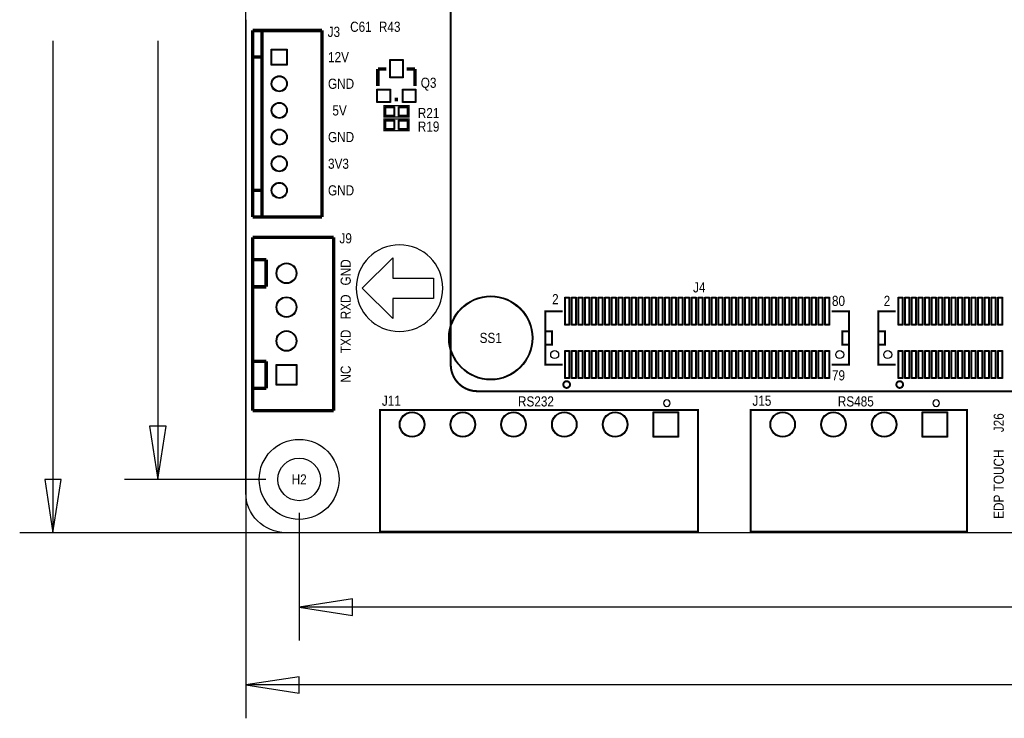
# Model space of a CAD drawing. Extents: x -17 to 137, y -14 to 84.
# Tile 1 of 12: x -17 to 57, y -14 to 39. Entities that reach past the tile are written whole.
import ezdxf
from ezdxf.enums import TextEntityAlignment as Align

# ---------------------------------------------------------------- set-up
doc = ezdxf.new("R2010")
doc.units = 0
for name, color, linetype in [('BG_DIMENSION', 132, 'CONTINUOUS'), ('BG_OUTLINE', 3, 'CONTINUOUS'), ('BG_SILKSCREEN_TOP', 40, 'CONTINUOUS'), ('PG_SILKSCREEN_TOP', 254, 'CONTINUOUS'), ('PIN_SOLDERMASK_TOP', 12, 'CONTINUOUS'), ('PIN_TOP', 92, 'CONTINUOUS'), ('RD_SILKSCREEN_TOP', 20, 'CONTINUOUS')]:
    doc.layers.add(name, color=color, linetype=linetype)

msp = doc.modelspace()

# ---------------------------------------------------------------- linework, layer by layer
at = {"layer": 'BG_DIMENSION'}
for points in [[(0, 38.499923), (0, -13.929995)], [(-14.478, 36.92525), (-14.478, 0)], [(-6.604, 36.92525), (-6.604, 3.999992)], [(-7.228992, 7.999984), (-6.604, 3.999992), (-5.979008, 7.999984), (-7.228992, 7.999984)], [(-15.102992, 3.999992), (-14.478, 0), (-13.853008, 3.999992), (-15.102992, 3.999992)], [(1.499997, 3.999992), (-9.103995, 3.999992)], [(3.999992, 1.499997), (3.999992, -8.087995)], [(65.999868, 0), (-16.977995, 0)], [(7.999984, -4.963008), (3.999992, -5.588), (7.999984, -6.212992), (7.999984, -4.963008)], [(61.61405, -5.588), (3.999992, -5.588)], [(3.999992, -10.805008), (0, -11.43), (3.999992, -12.054992), (3.999992, -10.805008)], [(61.86805, -11.43), (0, -11.43)]]:
    msp.add_lwpolyline(points, dxfattribs=at)
at = {"layer": 'BG_OUTLINE'}
msp.add_lwpolyline([(2.999994, 81.999836), (133.999732, 81.999836, -0.414214), (136.999726, 78.999842), (136.999726, 2.999994, -0.414214), (133.999732, 0), (2.999994, 0, -0.414214), (0, 2.999994), (0, 78.999842, -0.414214)], format="xyb", close=True, dxfattribs=at)
at = {"layer": 'BG_SILKSCREEN_TOP', "const_width": 0.1524}
for points in [[(15.379954, 53.618892), (15.379954, 12.618974)], [(17.37995, 10.618978), (75.379834, 10.618978)]]:
    msp.add_lwpolyline(points, dxfattribs=at)
at = {"layer": 'BG_SILKSCREEN_TOP'}
msp.add_lwpolyline([(14.785645, 18.351754, 1), (8.280095, 18.351754, 1)], format="xyb", close=True, dxfattribs=at)
msp.add_lwpolyline([(14.07287, 19.113754), (14.07287, 17.589754), (11.02487, 17.589754), (11.02487, 16.065754), (8.73887, 18.351754), (11.02487, 20.637754), (11.02487, 19.113754)], close=True, dxfattribs=at)
at = {"layer": 'BG_SILKSCREEN_TOP', "const_width": 0.1524}
msp.add_lwpolyline([(15.379954, 12.618974, 0.414214), (17.37995, 10.618978)], format="xyb", dxfattribs=at)
at = {"layer": 'PG_SILKSCREEN_TOP'}
for points, const_width in [([(0.508, 37.694108), (0.508, 23.694085)], 0.254), ([(5.707888, 37.694108), (0.508, 37.694108)], 0.254), ([(1.207999, 37.694108), (1.207999, 23.694085)], 0.254), ([(5.707888, 23.694085), (5.707888, 37.694108)], 0.254), ([(1.207999, 35.694087), (0.508, 35.694087)], 0.254), ([(10.541, 34.798), (9.906, 34.798)], 0.254), ([(9.906, 34.798), (9.906, 33.528)], 0.254), ([(12.065, 34.798), (12.7, 34.798)], 0.254), ([(12.7, 34.798), (12.7, 33.528)], 0.254), ([(11.176, 32.512), (11.43, 32.512)], 0.254), ([(10.3632, 32.0548), (12.2428, 32.0548), (12.2428, 31.1912), (10.3632, 31.1912), (10.3632, 32.0548)], 0.1016), ([(12.2428, 30.1752), (10.3632, 30.1752), (10.3632, 31.0388), (12.2428, 31.0388), (12.2428, 30.1752)], 0.1016), ([(1.207999, 25.694107), (0.508, 25.694107)], 0.254), ([(0.508, 23.694085), (5.707888, 23.694085)], 0.254), ([(0.508, 22.170136), (6.587998, 22.170136)], 0.254), ([(0.508, 9.150147), (0.508, 22.170136)], 0.254), ([(6.587998, 22.170136), (6.587998, 9.150147)], 0.254), ([(0.508, 20.486141), (0.508, 18.454141)], 0.254), ([(1.524, 20.486141), (0.508, 20.486141)], 0.254), ([(1.524, 18.454141), (1.524, 20.486141)], 0.254), ([(0.508, 18.454141), (1.524, 18.454141)], 0.254), ([(23.77981, 16.618966), (22.479813, 16.618966), (22.479813, 12.618974), (23.77981, 12.618974)], 0.150012), ([(43.979821, 16.618966), (45.279818, 16.618966), (45.279818, 12.618974), (43.979821, 12.618974)], 0.150012), ([(48.779963, 16.618966), (47.479966, 16.618966), (47.479966, 12.618974), (48.779963, 12.618974)], 0.150012), ([(22.479813, 14.61897), (22.479813, 14.118971), (22.979812, 14.118971), (22.979812, 15.118969), (22.479813, 15.118969)], 0.150012), ([(45.279818, 14.61897), (45.279818, 14.118971), (44.779819, 14.118971), (44.779819, 15.118969), (45.279818, 15.118969)], 0.150012), ([(47.479966, 14.61897), (47.479966, 14.118971), (47.979965, 14.118971), (47.979965, 15.118969), (47.479966, 15.118969)], 0.150012), ([(0.508, 12.866141), (0.508, 10.834141)], 0.254), ([(1.524, 12.866141), (0.508, 12.866141)], 0.254), ([(1.524, 10.834141), (1.524, 12.866141)], 0.254), ([(0.508, 10.834141), (1.524, 10.834141)], 0.254), ([(6.587998, 9.150147), (0.508, 9.150147)], 0.254), ([(10.069957, 9.218981), (33.929955, 9.218981), (33.929955, 0.068986), (10.069957, 0.068986), (10.069957, 9.218981)], 0.150012), ([(37.889891, 9.218981), (54.129889, 9.218981), (54.129889, 0.068986), (37.889891, 0.068986), (37.889891, 9.218981)], 0.150012)]:
    msp.add_lwpolyline(points, dxfattribs=dict(at, const_width=const_width))
at = {"layer": 'PG_SILKSCREEN_TOP', "const_width": 0.150012}
for points in [[(24.329822, 11.118977, 1.000023), (23.829797, 11.118952, 0.999977), (24.329822, 11.118977)], [(49.329975, 11.118977, 1.000023), (48.829951, 11.118952, 0.999977), (49.329975, 11.118977)]]:
    msp.add_lwpolyline(points, format="xyb", dxfattribs=at)
at = {"layer": 'PG_SILKSCREEN_TOP'}
for points in [[(31.849974, 9.71898, 1), (31.349938, 9.718986, 1)], [(52.059891, 9.71898, 1), (51.55989, 9.718986, 1)]]:
    msp.add_lwpolyline(points, format="xyb", close=True, dxfattribs=at)
at = {"layer": 'PIN_SOLDERMASK_TOP'}
for points in [[(1.907997, 36.294085), (3.107995, 36.294085), (3.107995, 35.094088), (1.907997, 35.094088)], [(10.795762, 34.138362), (10.795762, 35.508438), (11.810238, 35.508438), (11.810238, 34.138362)], [(9.843262, 32.284162), (9.843262, 33.298638), (10.857738, 33.298638), (10.857738, 32.284162)], [(11.748262, 32.284162), (11.748262, 33.298638), (12.762738, 33.298638), (12.762738, 32.284162)], [(10.452633, 31.272505), (10.452633, 31.973495), (11.153623, 31.973495), (11.153623, 31.272505)], [(11.452377, 31.272505), (11.452377, 31.973495), (12.153367, 31.973495), (12.153367, 31.272505)], [(11.153623, 30.957495), (11.153623, 30.256505), (10.452633, 30.256505), (10.452633, 30.957495)], [(12.153367, 30.957495), (12.153367, 30.256505), (11.452377, 30.256505), (11.452377, 30.957495)], [(23.954816, 15.568955), (23.954816, 17.668951), (24.304828, 17.668951), (24.304828, 15.568955)], [(24.454815, 15.568955), (24.454815, 17.668951), (24.804827, 17.668951), (24.804827, 15.568955)], [(24.954814, 15.568955), (24.954814, 17.668951), (25.304826, 17.668951), (25.304826, 15.568955)], [(25.454813, 15.568955), (25.454813, 17.668951), (25.804825, 17.668951), (25.804825, 15.568955)], [(25.954812, 15.568955), (25.954812, 17.668951), (26.304824, 17.668951), (26.304824, 15.568955)], [(26.454811, 15.568955), (26.454811, 17.668951), (26.804823, 17.668951), (26.804823, 15.568955)], [(26.95481, 15.568955), (26.95481, 17.668951), (27.304822, 17.668951), (27.304822, 15.568955)], [(27.454809, 15.568955), (27.454809, 17.668951), (27.804821, 17.668951), (27.804821, 15.568955)], [(27.954808, 15.568955), (27.954808, 17.668951), (28.30482, 17.668951), (28.30482, 15.568955)], [(28.454807, 15.568955), (28.454807, 17.668951), (28.804819, 17.668951), (28.804819, 15.568955)], [(28.954806, 15.568955), (28.954806, 17.668951), (29.304818, 17.668951), (29.304818, 15.568955)], [(29.454805, 15.568955), (29.454805, 17.668951), (29.804817, 17.668951), (29.804817, 15.568955)], [(29.954804, 15.568955), (29.954804, 17.668951), (30.304816, 17.668951), (30.304816, 15.568955)], [(30.454803, 15.568955), (30.454803, 17.668951), (30.804815, 17.668951), (30.804815, 15.568955)], [(30.954802, 15.568955), (30.954802, 17.668951), (31.304814, 17.668951), (31.304814, 15.568955)], [(31.454801, 15.568955), (31.454801, 17.668951), (31.804813, 17.668951), (31.804813, 15.568955)], [(31.9548, 15.568955), (31.9548, 17.668951), (32.304812, 17.668951), (32.304812, 15.568955)], [(32.454799, 15.568955), (32.454799, 17.668951), (32.804811, 17.668951), (32.804811, 15.568955)], [(32.954798, 15.568955), (32.954798, 17.668951), (33.30481, 17.668951), (33.30481, 15.568955)], [(33.454797, 15.568955), (33.454797, 17.668951), (33.804809, 17.668951), (33.804809, 15.568955)], [(33.954822, 15.568955), (33.954822, 17.668951), (34.304834, 17.668951), (34.304834, 15.568955)], [(34.454821, 15.568955), (34.454821, 17.668951), (34.804833, 17.668951), (34.804833, 15.568955)], [(34.95482, 15.568955), (34.95482, 17.668951), (35.304832, 17.668951), (35.304832, 15.568955)], [(35.454819, 15.568955), (35.454819, 17.668951), (35.804831, 17.668951), (35.804831, 15.568955)], [(35.954818, 15.568955), (35.954818, 17.668951), (36.30483, 17.668951), (36.30483, 15.568955)], [(36.454817, 15.568955), (36.454817, 17.668951), (36.804829, 17.668951), (36.804829, 15.568955)], [(36.954816, 15.568955), (36.954816, 17.668951), (37.304828, 17.668951), (37.304828, 15.568955)], [(37.454815, 15.568955), (37.454815, 17.668951), (37.804827, 17.668951), (37.804827, 15.568955)], [(37.954814, 15.568955), (37.954814, 17.668951), (38.304826, 17.668951), (38.304826, 15.568955)], [(38.454813, 15.568955), (38.454813, 17.668951), (38.804825, 17.668951), (38.804825, 15.568955)], [(38.954812, 15.568955), (38.954812, 17.668951), (39.304824, 17.668951), (39.304824, 15.568955)], [(39.454811, 15.568955), (39.454811, 17.668951), (39.804823, 17.668951), (39.804823, 15.568955)], [(39.95481, 15.568955), (39.95481, 17.668951), (40.304822, 17.668951), (40.304822, 15.568955)], [(40.454809, 15.568955), (40.454809, 17.668951), (40.804821, 17.668951), (40.804821, 15.568955)], [(40.954808, 15.568955), (40.954808, 17.668951), (41.30482, 17.668951), (41.30482, 15.568955)], [(41.454807, 15.568955), (41.454807, 17.668951), (41.804819, 17.668951), (41.804819, 15.568955)], [(41.954806, 15.568955), (41.954806, 17.668951), (42.304818, 17.668951), (42.304818, 15.568955)], [(42.454805, 15.568955), (42.454805, 17.668951), (42.804817, 17.668951), (42.804817, 15.568955)], [(42.954804, 15.568955), (42.954804, 17.668951), (43.304816, 17.668951), (43.304816, 15.568955)], [(43.454803, 15.568955), (43.454803, 17.668951), (43.804815, 17.668951), (43.804815, 15.568955)], [(48.954969, 15.568955), (48.954969, 17.668951), (49.304981, 17.668951), (49.304981, 15.568955)], [(49.454968, 15.568955), (49.454968, 17.668951), (49.80498, 17.668951), (49.80498, 15.568955)], [(49.954967, 15.568955), (49.954967, 17.668951), (50.304979, 17.668951), (50.304979, 15.568955)], [(50.454966, 15.568955), (50.454966, 17.668951), (50.804978, 17.668951), (50.804978, 15.568955)], [(50.954965, 15.568955), (50.954965, 17.668951), (51.304977, 17.668951), (51.304977, 15.568955)], [(51.454964, 15.568955), (51.454964, 17.668951), (51.804976, 17.668951), (51.804976, 15.568955)], [(51.954963, 15.568955), (51.954963, 17.668951), (52.304975, 17.668951), (52.304975, 15.568955)], [(52.454962, 15.568955), (52.454962, 17.668951), (52.804974, 17.668951), (52.804974, 15.568955)], [(52.954961, 15.568955), (52.954961, 17.668951), (53.304973, 17.668951), (53.304973, 15.568955)], [(53.45496, 15.568955), (53.45496, 17.668951), (53.804972, 17.668951), (53.804972, 15.568955)], [(53.954959, 15.568955), (53.954959, 17.668951), (54.304971, 17.668951), (54.304971, 15.568955)], [(54.454958, 15.568955), (54.454958, 17.668951), (54.80497, 17.668951), (54.80497, 15.568955)], [(54.954957, 15.568955), (54.954957, 17.668951), (55.304969, 17.668951), (55.304969, 15.568955)], [(55.454956, 15.568955), (55.454956, 17.668951), (55.804968, 17.668951), (55.804968, 15.568955)], [(55.954955, 15.568955), (55.954955, 17.668951), (56.304967, 17.668951), (56.304967, 15.568955)], [(56.454954, 15.568955), (56.454954, 17.668951), (56.804966, 17.668951), (56.804966, 15.568955)], [(23.954816, 11.568963), (23.954816, 13.668959), (24.304828, 13.668959), (24.304828, 11.568963)], [(24.454815, 11.568963), (24.454815, 13.668959), (24.804827, 13.668959), (24.804827, 11.568963)], [(24.954814, 11.568963), (24.954814, 13.668959), (25.304826, 13.668959), (25.304826, 11.568963)], [(25.454813, 11.568963), (25.454813, 13.668959), (25.804825, 13.668959), (25.804825, 11.568963)], [(25.954812, 11.568963), (25.954812, 13.668959), (26.304824, 13.668959), (26.304824, 11.568963)], [(26.454811, 11.568963), (26.454811, 13.668959), (26.804823, 13.668959), (26.804823, 11.568963)], [(26.95481, 11.568963), (26.95481, 13.668959), (27.304822, 13.668959), (27.304822, 11.568963)], [(27.454809, 11.568963), (27.454809, 13.668959), (27.804821, 13.668959), (27.804821, 11.568963)], [(27.954808, 11.568963), (27.954808, 13.668959), (28.30482, 13.668959), (28.30482, 11.568963)], [(28.454807, 11.568963), (28.454807, 13.668959), (28.804819, 13.668959), (28.804819, 11.568963)], [(28.954806, 11.568963), (28.954806, 13.668959), (29.304818, 13.668959), (29.304818, 11.568963)], [(29.454805, 11.568963), (29.454805, 13.668959), (29.804817, 13.668959), (29.804817, 11.568963)], [(29.954804, 11.568963), (29.954804, 13.668959), (30.304816, 13.668959), (30.304816, 11.568963)], [(30.454803, 11.568963), (30.454803, 13.668959), (30.804815, 13.668959), (30.804815, 11.568963)], [(30.954802, 11.568963), (30.954802, 13.668959), (31.304814, 13.668959), (31.304814, 11.568963)], [(31.454801, 11.568963), (31.454801, 13.668959), (31.804813, 13.668959), (31.804813, 11.568963)], [(31.9548, 11.568963), (31.9548, 13.668959), (32.304812, 13.668959), (32.304812, 11.568963)], [(32.454799, 11.568963), (32.454799, 13.668959), (32.804811, 13.668959), (32.804811, 11.568963)], [(32.954798, 11.568963), (32.954798, 13.668959), (33.30481, 13.668959), (33.30481, 11.568963)], [(33.454797, 11.568963), (33.454797, 13.668959), (33.804809, 13.668959), (33.804809, 11.568963)], [(33.954822, 11.568963), (33.954822, 13.668959), (34.304834, 13.668959), (34.304834, 11.568963)], [(34.454821, 11.568963), (34.454821, 13.668959), (34.804833, 13.668959), (34.804833, 11.568963)], [(34.95482, 11.568963), (34.95482, 13.668959), (35.304832, 13.668959), (35.304832, 11.568963)], [(35.454819, 11.568963), (35.454819, 13.668959), (35.804831, 13.668959), (35.804831, 11.568963)], [(35.954818, 11.568963), (35.954818, 13.668959), (36.30483, 13.668959), (36.30483, 11.568963)], [(36.454817, 11.568963), (36.454817, 13.668959), (36.804829, 13.668959), (36.804829, 11.568963)], [(36.954816, 11.568963), (36.954816, 13.668959), (37.304828, 13.668959), (37.304828, 11.568963)], [(37.454815, 11.568963), (37.454815, 13.668959), (37.804827, 13.668959), (37.804827, 11.568963)], [(37.954814, 11.568963), (37.954814, 13.668959), (38.304826, 13.668959), (38.304826, 11.568963)], [(38.454813, 11.568963), (38.454813, 13.668959), (38.804825, 13.668959), (38.804825, 11.568963)], [(38.954812, 11.568963), (38.954812, 13.668959), (39.304824, 13.668959), (39.304824, 11.568963)], [(39.454811, 11.568963), (39.454811, 13.668959), (39.804823, 13.668959), (39.804823, 11.568963)], [(39.95481, 11.568963), (39.95481, 13.668959), (40.304822, 13.668959), (40.304822, 11.568963)], [(40.454809, 11.568963), (40.454809, 13.668959), (40.804821, 13.668959), (40.804821, 11.568963)], [(40.954808, 11.568963), (40.954808, 13.668959), (41.30482, 13.668959), (41.30482, 11.568963)], [(41.454807, 11.568963), (41.454807, 13.668959), (41.804819, 13.668959), (41.804819, 11.568963)], [(41.954806, 11.568963), (41.954806, 13.668959), (42.304818, 13.668959), (42.304818, 11.568963)], [(42.454805, 11.568963), (42.454805, 13.668959), (42.804817, 13.668959), (42.804817, 11.568963)], [(42.954804, 11.568963), (42.954804, 13.668959), (43.304816, 13.668959), (43.304816, 11.568963)], [(43.454803, 11.568963), (43.454803, 13.668959), (43.804815, 13.668959), (43.804815, 11.568963)], [(48.954969, 11.568963), (48.954969, 13.668959), (49.304981, 13.668959), (49.304981, 11.568963)], [(49.454968, 11.568963), (49.454968, 13.668959), (49.80498, 13.668959), (49.80498, 11.568963)], [(49.954967, 11.568963), (49.954967, 13.668959), (50.304979, 13.668959), (50.304979, 11.568963)], [(50.454966, 11.568963), (50.454966, 13.668959), (50.804978, 13.668959), (50.804978, 11.568963)], [(50.954965, 11.568963), (50.954965, 13.668959), (51.304977, 13.668959), (51.304977, 11.568963)], [(51.454964, 11.568963), (51.454964, 13.668959), (51.804976, 13.668959), (51.804976, 11.568963)], [(51.954963, 11.568963), (51.954963, 13.668959), (52.304975, 13.668959), (52.304975, 11.568963)], [(52.454962, 11.568963), (52.454962, 13.668959), (52.804974, 13.668959), (52.804974, 11.568963)], [(52.954961, 11.568963), (52.954961, 13.668959), (53.304973, 13.668959), (53.304973, 11.568963)], [(53.45496, 11.568963), (53.45496, 13.668959), (53.804972, 13.668959), (53.804972, 11.568963)], [(53.954959, 11.568963), (53.954959, 13.668959), (54.304971, 13.668959), (54.304971, 11.568963)], [(54.454958, 11.568963), (54.454958, 13.668959), (54.80497, 13.668959), (54.80497, 11.568963)], [(54.954957, 11.568963), (54.954957, 13.668959), (55.304969, 13.668959), (55.304969, 11.568963)], [(55.454956, 11.568963), (55.454956, 13.668959), (55.804968, 13.668959), (55.804968, 11.568963)], [(55.954955, 11.568963), (55.954955, 13.668959), (56.304967, 13.668959), (56.304967, 11.568963)], [(56.454954, 11.568963), (56.454954, 13.668959), (56.804966, 13.668959), (56.804966, 11.568963)], [(3.823005, 11.075137), (2.272995, 11.075137), (2.272995, 12.625146), (3.823005, 12.625146)], [(32.474954, 9.068981), (32.474954, 7.168985), (30.574958, 7.168985), (30.574958, 9.068981)], [(52.674888, 9.068981), (52.674888, 7.168985), (50.774892, 7.168985), (50.774892, 9.068981)]]:
    msp.add_lwpolyline(points, close=True, dxfattribs=at)
for centre, radius in [((2.507996, 33.694091), 0.599999), ((2.507996, 31.694095), 0.599999), ((2.507996, 29.694099), 0.599999), ((2.507996, 27.694103), 0.599999), ((2.507996, 25.694107), 0.599999), ((3.048, 19.470141), 0.775005), ((18.379948, 14.61897), 3.149994), ((3.048, 16.930141), 0.775005), ((3.048, 14.390141), 0.775005), ((23.179811, 13.36896), 0.299999), ((44.579819, 13.36896), 0.299999), ((48.179965, 13.36896), 0.299999), ((12.474956, 8.118983), 0.949998), ((16.284956, 8.118983), 0.949998), ((20.094956, 8.118983), 0.949998), ((23.904956, 8.118983), 0.949998), ((27.714956, 8.118983), 0.949998), ((40.29489, 8.118983), 0.949998), ((44.10489, 8.118983), 0.949998), ((47.91489, 8.118983), 0.949998), ((3.999992, 3.999992), 2.999994)]:
    msp.add_circle(centre, radius, dxfattribs=at)
at = {"layer": 'PIN_TOP'}
for points in [[(1.957997, 36.244085), (3.057995, 36.244085), (3.057995, 35.144088), (1.957997, 35.144088)], [(10.8458, 34.1884), (10.8458, 35.4584), (11.7602, 35.4584), (11.7602, 34.1884)], [(9.8933, 32.3342), (9.8933, 33.2486), (10.8077, 33.2486), (10.8077, 32.3342)], [(11.7983, 32.3342), (11.7983, 33.2486), (12.7127, 33.2486), (12.7127, 32.3342)], [(10.503433, 31.323305), (10.503433, 31.922695), (11.102823, 31.922695), (11.102823, 31.323305)], [(11.503177, 31.323305), (11.503177, 31.922695), (12.102567, 31.922695), (12.102567, 31.323305)], [(11.102823, 30.906695), (11.102823, 30.307305), (10.503433, 30.307305), (10.503433, 30.906695)], [(12.102567, 30.906695), (12.102567, 30.307305), (11.503177, 30.307305), (11.503177, 30.906695)], [(24.004803, 15.618968), (24.004803, 17.618964), (24.254816, 17.618964), (24.254816, 15.618968)], [(24.504802, 15.618968), (24.504802, 17.618964), (24.754815, 17.618964), (24.754815, 15.618968)], [(25.004801, 15.618968), (25.004801, 17.618964), (25.254814, 17.618964), (25.254814, 15.618968)], [(25.5048, 15.618968), (25.5048, 17.618964), (25.754813, 17.618964), (25.754813, 15.618968)], [(26.004799, 15.618968), (26.004799, 17.618964), (26.254812, 17.618964), (26.254812, 15.618968)], [(26.504798, 15.618968), (26.504798, 17.618964), (26.754811, 17.618964), (26.754811, 15.618968)], [(27.004797, 15.618968), (27.004797, 17.618964), (27.25481, 17.618964), (27.25481, 15.618968)], [(27.504796, 15.618968), (27.504796, 17.618964), (27.754809, 17.618964), (27.754809, 15.618968)], [(28.004795, 15.618968), (28.004795, 17.618964), (28.254808, 17.618964), (28.254808, 15.618968)], [(28.504794, 15.618968), (28.504794, 17.618964), (28.754807, 17.618964), (28.754807, 15.618968)], [(29.004793, 15.618968), (29.004793, 17.618964), (29.254806, 17.618964), (29.254806, 15.618968)], [(29.504792, 15.618968), (29.504792, 17.618964), (29.754805, 17.618964), (29.754805, 15.618968)], [(30.004791, 15.618968), (30.004791, 17.618964), (30.254804, 17.618964), (30.254804, 15.618968)], [(30.50479, 15.618968), (30.50479, 17.618964), (30.754803, 17.618964), (30.754803, 15.618968)], [(31.004789, 15.618968), (31.004789, 17.618964), (31.254802, 17.618964), (31.254802, 15.618968)], [(31.504788, 15.618968), (31.504788, 17.618964), (31.754801, 17.618964), (31.754801, 15.618968)], [(32.004787, 15.618968), (32.004787, 17.618964), (32.2548, 17.618964), (32.2548, 15.618968)], [(32.504786, 15.618968), (32.504786, 17.618964), (32.754799, 17.618964), (32.754799, 15.618968)], [(33.004785, 15.618968), (33.004785, 17.618964), (33.254798, 17.618964), (33.254798, 15.618968)], [(33.504784, 15.618968), (33.504784, 17.618964), (33.754797, 17.618964), (33.754797, 15.618968)], [(34.004809, 15.618968), (34.004809, 17.618964), (34.254821, 17.618964), (34.254821, 15.618968)], [(34.504808, 15.618968), (34.504808, 17.618964), (34.75482, 17.618964), (34.75482, 15.618968)], [(35.004807, 15.618968), (35.004807, 17.618964), (35.254819, 17.618964), (35.254819, 15.618968)], [(35.504806, 15.618968), (35.504806, 17.618964), (35.754818, 17.618964), (35.754818, 15.618968)], [(36.004805, 15.618968), (36.004805, 17.618964), (36.254817, 17.618964), (36.254817, 15.618968)], [(36.504804, 15.618968), (36.504804, 17.618964), (36.754816, 17.618964), (36.754816, 15.618968)], [(37.004803, 15.618968), (37.004803, 17.618964), (37.254815, 17.618964), (37.254815, 15.618968)], [(37.504802, 15.618968), (37.504802, 17.618964), (37.754814, 17.618964), (37.754814, 15.618968)], [(38.004801, 15.618968), (38.004801, 17.618964), (38.254813, 17.618964), (38.254813, 15.618968)], [(38.5048, 15.618968), (38.5048, 17.618964), (38.754812, 17.618964), (38.754812, 15.618968)], [(39.004799, 15.618968), (39.004799, 17.618964), (39.254811, 17.618964), (39.254811, 15.618968)], [(39.504798, 15.618968), (39.504798, 17.618964), (39.75481, 17.618964), (39.75481, 15.618968)], [(40.004797, 15.618968), (40.004797, 17.618964), (40.254809, 17.618964), (40.254809, 15.618968)], [(40.504796, 15.618968), (40.504796, 17.618964), (40.754808, 17.618964), (40.754808, 15.618968)], [(41.004795, 15.618968), (41.004795, 17.618964), (41.254807, 17.618964), (41.254807, 15.618968)], [(41.504794, 15.618968), (41.504794, 17.618964), (41.754806, 17.618964), (41.754806, 15.618968)], [(42.004793, 15.618968), (42.004793, 17.618964), (42.254805, 17.618964), (42.254805, 15.618968)], [(42.504792, 15.618968), (42.504792, 17.618964), (42.754804, 17.618964), (42.754804, 15.618968)], [(43.004791, 15.618968), (43.004791, 17.618964), (43.254803, 17.618964), (43.254803, 15.618968)], [(43.50479, 15.618968), (43.50479, 17.618964), (43.754802, 17.618964), (43.754802, 15.618968)], [(49.004957, 15.618968), (49.004957, 17.618964), (49.254969, 17.618964), (49.254969, 15.618968)], [(49.504956, 15.618968), (49.504956, 17.618964), (49.754968, 17.618964), (49.754968, 15.618968)], [(50.004955, 15.618968), (50.004955, 17.618964), (50.254967, 17.618964), (50.254967, 15.618968)], [(50.504954, 15.618968), (50.504954, 17.618964), (50.754966, 17.618964), (50.754966, 15.618968)], [(51.004953, 15.618968), (51.004953, 17.618964), (51.254965, 17.618964), (51.254965, 15.618968)], [(51.504952, 15.618968), (51.504952, 17.618964), (51.754964, 17.618964), (51.754964, 15.618968)], [(52.004951, 15.618968), (52.004951, 17.618964), (52.254963, 17.618964), (52.254963, 15.618968)], [(52.50495, 15.618968), (52.50495, 17.618964), (52.754962, 17.618964), (52.754962, 15.618968)], [(53.004949, 15.618968), (53.004949, 17.618964), (53.254961, 17.618964), (53.254961, 15.618968)], [(53.504948, 15.618968), (53.504948, 17.618964), (53.75496, 17.618964), (53.75496, 15.618968)], [(54.004947, 15.618968), (54.004947, 17.618964), (54.254959, 17.618964), (54.254959, 15.618968)], [(54.504946, 15.618968), (54.504946, 17.618964), (54.754958, 17.618964), (54.754958, 15.618968)], [(55.004945, 15.618968), (55.004945, 17.618964), (55.254957, 17.618964), (55.254957, 15.618968)], [(55.504944, 15.618968), (55.504944, 17.618964), (55.754956, 17.618964), (55.754956, 15.618968)], [(56.004943, 15.618968), (56.004943, 17.618964), (56.254955, 17.618964), (56.254955, 15.618968)], [(56.504942, 15.618968), (56.504942, 17.618964), (56.754954, 17.618964), (56.754954, 15.618968)], [(24.004803, 11.618976), (24.004803, 13.618972), (24.254816, 13.618972), (24.254816, 11.618976)], [(24.504802, 11.618976), (24.504802, 13.618972), (24.754815, 13.618972), (24.754815, 11.618976)], [(25.004801, 11.618976), (25.004801, 13.618972), (25.254814, 13.618972), (25.254814, 11.618976)], [(25.5048, 11.618976), (25.5048, 13.618972), (25.754813, 13.618972), (25.754813, 11.618976)], [(26.004799, 11.618976), (26.004799, 13.618972), (26.254812, 13.618972), (26.254812, 11.618976)], [(26.504798, 11.618976), (26.504798, 13.618972), (26.754811, 13.618972), (26.754811, 11.618976)], [(27.004797, 11.618976), (27.004797, 13.618972), (27.25481, 13.618972), (27.25481, 11.618976)], [(27.504796, 11.618976), (27.504796, 13.618972), (27.754809, 13.618972), (27.754809, 11.618976)], [(28.004795, 11.618976), (28.004795, 13.618972), (28.254808, 13.618972), (28.254808, 11.618976)], [(28.504794, 11.618976), (28.504794, 13.618972), (28.754807, 13.618972), (28.754807, 11.618976)], [(29.004793, 11.618976), (29.004793, 13.618972), (29.254806, 13.618972), (29.254806, 11.618976)], [(29.504792, 11.618976), (29.504792, 13.618972), (29.754805, 13.618972), (29.754805, 11.618976)], [(30.004791, 11.618976), (30.004791, 13.618972), (30.254804, 13.618972), (30.254804, 11.618976)], [(30.50479, 11.618976), (30.50479, 13.618972), (30.754803, 13.618972), (30.754803, 11.618976)], [(31.004789, 11.618976), (31.004789, 13.618972), (31.254802, 13.618972), (31.254802, 11.618976)], [(31.504788, 11.618976), (31.504788, 13.618972), (31.754801, 13.618972), (31.754801, 11.618976)], [(32.004787, 11.618976), (32.004787, 13.618972), (32.2548, 13.618972), (32.2548, 11.618976)], [(32.504786, 11.618976), (32.504786, 13.618972), (32.754799, 13.618972), (32.754799, 11.618976)], [(33.004785, 11.618976), (33.004785, 13.618972), (33.254798, 13.618972), (33.254798, 11.618976)], [(33.504784, 11.618976), (33.504784, 13.618972), (33.754797, 13.618972), (33.754797, 11.618976)], [(34.004809, 11.618976), (34.004809, 13.618972), (34.254821, 13.618972), (34.254821, 11.618976)], [(34.504808, 11.618976), (34.504808, 13.618972), (34.75482, 13.618972), (34.75482, 11.618976)], [(35.004807, 11.618976), (35.004807, 13.618972), (35.254819, 13.618972), (35.254819, 11.618976)], [(35.504806, 11.618976), (35.504806, 13.618972), (35.754818, 13.618972), (35.754818, 11.618976)], [(36.004805, 11.618976), (36.004805, 13.618972), (36.254817, 13.618972), (36.254817, 11.618976)], [(36.504804, 11.618976), (36.504804, 13.618972), (36.754816, 13.618972), (36.754816, 11.618976)], [(37.004803, 11.618976), (37.004803, 13.618972), (37.254815, 13.618972), (37.254815, 11.618976)], [(37.504802, 11.618976), (37.504802, 13.618972), (37.754814, 13.618972), (37.754814, 11.618976)], [(38.004801, 11.618976), (38.004801, 13.618972), (38.254813, 13.618972), (38.254813, 11.618976)], [(38.5048, 11.618976), (38.5048, 13.618972), (38.754812, 13.618972), (38.754812, 11.618976)], [(39.004799, 11.618976), (39.004799, 13.618972), (39.254811, 13.618972), (39.254811, 11.618976)], [(39.504798, 11.618976), (39.504798, 13.618972), (39.75481, 13.618972), (39.75481, 11.618976)], [(40.004797, 11.618976), (40.004797, 13.618972), (40.254809, 13.618972), (40.254809, 11.618976)], [(40.504796, 11.618976), (40.504796, 13.618972), (40.754808, 13.618972), (40.754808, 11.618976)], [(41.004795, 11.618976), (41.004795, 13.618972), (41.254807, 13.618972), (41.254807, 11.618976)], [(41.504794, 11.618976), (41.504794, 13.618972), (41.754806, 13.618972), (41.754806, 11.618976)], [(42.004793, 11.618976), (42.004793, 13.618972), (42.254805, 13.618972), (42.254805, 11.618976)], [(42.504792, 11.618976), (42.504792, 13.618972), (42.754804, 13.618972), (42.754804, 11.618976)], [(43.004791, 11.618976), (43.004791, 13.618972), (43.254803, 13.618972), (43.254803, 11.618976)], [(43.50479, 11.618976), (43.50479, 13.618972), (43.754802, 13.618972), (43.754802, 11.618976)], [(49.004957, 11.618976), (49.004957, 13.618972), (49.254969, 13.618972), (49.254969, 11.618976)], [(49.504956, 11.618976), (49.504956, 13.618972), (49.754968, 13.618972), (49.754968, 11.618976)], [(50.004955, 11.618976), (50.004955, 13.618972), (50.254967, 13.618972), (50.254967, 11.618976)], [(50.504954, 11.618976), (50.504954, 13.618972), (50.754966, 13.618972), (50.754966, 11.618976)], [(51.004953, 11.618976), (51.004953, 13.618972), (51.254965, 13.618972), (51.254965, 11.618976)], [(51.504952, 11.618976), (51.504952, 13.618972), (51.754964, 13.618972), (51.754964, 11.618976)], [(52.004951, 11.618976), (52.004951, 13.618972), (52.254963, 13.618972), (52.254963, 11.618976)], [(52.50495, 11.618976), (52.50495, 13.618972), (52.754962, 13.618972), (52.754962, 11.618976)], [(53.004949, 11.618976), (53.004949, 13.618972), (53.254961, 13.618972), (53.254961, 11.618976)], [(53.504948, 11.618976), (53.504948, 13.618972), (53.75496, 13.618972), (53.75496, 11.618976)], [(54.004947, 11.618976), (54.004947, 13.618972), (54.254959, 13.618972), (54.254959, 11.618976)], [(54.504946, 11.618976), (54.504946, 13.618972), (54.754958, 13.618972), (54.754958, 11.618976)], [(55.004945, 11.618976), (55.004945, 13.618972), (55.254957, 13.618972), (55.254957, 11.618976)], [(55.504944, 11.618976), (55.504944, 13.618972), (55.754956, 13.618972), (55.754956, 11.618976)], [(56.004943, 11.618976), (56.004943, 13.618972), (56.254955, 13.618972), (56.254955, 11.618976)], [(56.504942, 11.618976), (56.504942, 13.618972), (56.754954, 13.618972), (56.754954, 11.618976)], [(3.773005, 11.125137), (2.322995, 11.125137), (2.322995, 12.575146), (3.773005, 12.575146)], [(32.424954, 9.018981), (32.424954, 7.218985), (30.624958, 7.218985), (30.624958, 9.018981)], [(52.624888, 9.018981), (52.624888, 7.218985), (50.824892, 7.218985), (50.824892, 9.018981)]]:
    msp.add_lwpolyline(points, close=True, dxfattribs=at)
for centre, radius in [((2.507996, 33.694091), 0.549999), ((2.507996, 31.694095), 0.549999), ((2.507996, 29.694099), 0.549999), ((2.507996, 27.694103), 0.549999), ((2.507996, 25.694107), 0.549999), ((3.048, 19.470141), 0.725005), ((3.048, 16.930141), 0.725005), ((18.379948, 14.61897), 3.099994), ((3.048, 14.390141), 0.725005), ((23.179811, 13.36896), 0.299999), ((44.579819, 13.36896), 0.299999), ((48.179965, 13.36896), 0.299999), ((12.474956, 8.118983), 0.899998), ((16.284956, 8.118983), 0.899998), ((20.094956, 8.118983), 0.899998), ((23.904956, 8.118983), 0.899998), ((27.714956, 8.118983), 0.899998), ((40.29489, 8.118983), 0.899998), ((44.10489, 8.118983), 0.899998), ((47.91489, 8.118983), 0.899998), ((3.999992, 3.999992), 1.599997)]:
    msp.add_circle(centre, radius, dxfattribs=at)

# ---------------------------------------------------------------- texts
at = {"layer": 'BG_SILKSCREEN_TOP', "width": 0.866667}
for s, p in [('12V', (6.165596, 35.313087)), ('GND', (6.165596, 33.313091)), ('5V', (6.495796, 31.313095)), ('GND', (6.165596, 29.313099)), ('3V3', (6.165596, 27.313103)), ('GND', (6.165596, 25.313107)), ('RS232', (20.425156, 9.472981)), ('RS485', (44.43509, 9.472981))]:
    msp.add_text(s, height=0.762, dxfattribs=at).set_placement(p)
for s, p in [('GND', (7.874, 18.555741)), ('RXD', (7.874, 16.015741)), ('TXD', (7.874, 13.475741)), ('NC', (7.874, 11.265941)), ('EDP TOUCH', (56.896, 1.0414))]:
    msp.add_text(s, height=0.762, rotation=90, dxfattribs=at).set_placement(p)
at = {"layer": 'PG_SILKSCREEN_TOP', "width": 0.866667}
for s, p in [('2', (22.987, 17.145)), ('80', (43.9928, 17.018)), ('2', (47.879, 17.018)), ('79', (43.9928, 11.43))]:
    msp.add_text(s, height=0.762, dxfattribs=at).set_placement(p)
at = {"layer": 'RD_SILKSCREEN_TOP', "width": 0.866667}
for s, p in [('J3', (6.604, 37.211)), ('C61', (8.636, 37.592)), ('R43', (10.795, 37.592)), ('Q3', (13.716, 33.3883)), ('R21', (13.716, 31.115)), ('R19', (13.716, 30.099)), ('J9', (7.493, 21.717)), ('J4', (34.036, 18.034)), ('SS1', (18.379948, 14.23797)), ('J11', (10.922, 9.525)), ('J15', (38.735, 9.525)), ('H2', (3.999992, 3.618992))]:
    msp.add_text(s, height=0.762, dxfattribs=at).set_placement(p, align=Align.CENTER)
msp.add_text('J26', height=0.762, rotation=90, dxfattribs=at).set_placement((56.896, 8.255), align=Align.CENTER)

doc.saveas('drawing.dxf')
